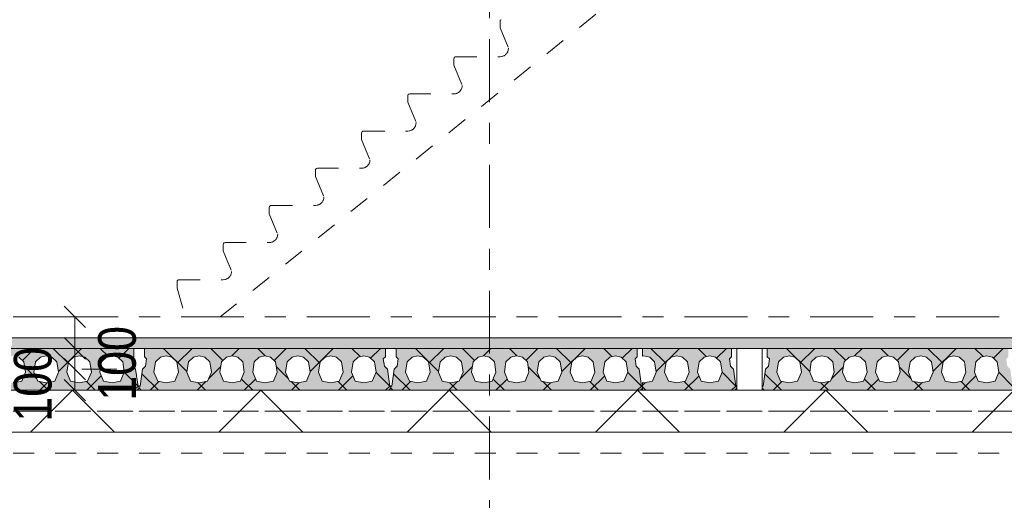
# Model space of a CAD drawing. Header units: millimetres. Extents: x -914 to -73, y -1403 to -809.
# Tile 69 of 79: x -287 to -240, y -994 to -971. Entities that reach past the tile are written whole.
import ezdxf

# ---------------------------------------------------------------- set-up
doc = ezdxf.new("R2010")
doc.units = ezdxf.units.MM
for name, pattern in [('XKITLINE00', [0]), ('XKITLINE01', [4, 1, -1, 1, -1]), ('XKITLINE03', [6, 3, -1, 1, -1])]:
    doc.linetypes.add(name, pattern=pattern)
for name, color, linetype, lineweight in [('Offset', 4, 'Continuous', 0), ('Onderdeel', 2, 'Continuous', 0), ('Stramien', 4, 'Continuous', 0)]:
    doc.layers.add(name, color=color, linetype=linetype, lineweight=lineweight)
doc.styles.add('ARIAL', font='arial.ttf')

msp = doc.modelspace()

# ---------------------------------------------------------------- hatches: boundary and pattern name
at = {"layer": 'Onderdeel'}
msp.add_hatch(color=256, dxfattribs=at).paths.add_polyline_path([(-364.919, -986.314), (-364.919, -985.814), (-239.222, -985.814), (-239.222, -986.314)], flags=17)
h = msp.add_hatch(color=256, dxfattribs=at)
h.paths.add_polyline_path([(-281.084, -987.308), (-280.969, -988.114), (-280.919, -988.114), (-280.919, -988.214), (-281.019, -988.314), (-292.819, -988.314), (-292.919, -988.214), (-292.919, -988.114), (-292.869, -988.114), (-292.754, -987.308), (-292.612, -987.166), (-292.563, -986.82), (-292.669, -986.714), (-292.669, -986.314), (-281.169, -986.314), (-281.169, -986.714), (-281.275, -986.82), (-281.225, -987.166)], flags=17)
h.paths.add_polyline_path([(-282.614, -987.887), (-282.209, -987.964), (-281.803, -987.887), (-281.624, -987.445), (-281.699, -986.961), (-281.937, -986.73), (-282.209, -986.664), (-282.48, -986.73), (-282.718, -986.961), (-282.794, -987.445)])
h.paths.add_polyline_path([(-284.184, -987.887), (-283.779, -987.964), (-283.373, -987.887), (-283.194, -987.445), (-283.269, -986.961), (-283.507, -986.73), (-283.779, -986.664), (-284.05, -986.73), (-284.288, -986.961), (-284.364, -987.445)])
h.paths.add_polyline_path([(-285.754, -987.887), (-285.349, -987.964), (-284.943, -987.887), (-284.764, -987.445), (-284.839, -986.961), (-285.077, -986.73), (-285.349, -986.664), (-285.62, -986.73), (-285.858, -986.961), (-285.934, -987.445)])
h.paths.add_polyline_path([(-287.324, -987.887), (-286.919, -987.964), (-286.513, -987.887), (-286.334, -987.445), (-286.409, -986.961), (-286.647, -986.73), (-286.919, -986.664), (-287.19, -986.73), (-287.428, -986.961), (-287.504, -987.445)])
h.paths.add_polyline_path([(-288.894, -987.887), (-288.489, -987.964), (-288.083, -987.887), (-287.904, -987.445), (-287.979, -986.961), (-288.217, -986.73), (-288.489, -986.664), (-288.76, -986.73), (-288.998, -986.961), (-289.074, -987.445)])
h.paths.add_polyline_path([(-290.464, -987.887), (-290.059, -987.964), (-289.653, -987.887), (-289.474, -987.445), (-289.549, -986.961), (-289.787, -986.73), (-290.059, -986.664), (-290.33, -986.73), (-290.568, -986.961), (-290.644, -987.445)])
h.paths.add_polyline_path([(-292.034, -987.887), (-291.629, -987.964), (-291.223, -987.887), (-291.044, -987.445), (-291.119, -986.961), (-291.357, -986.73), (-291.629, -986.664), (-291.9, -986.73), (-292.138, -986.961), (-292.214, -987.445)])
h = msp.add_hatch(color=256, dxfattribs=at)
h.paths.add_polyline_path([(-269.084, -987.308), (-268.969, -988.114), (-268.919, -988.114), (-268.919, -988.214), (-269.019, -988.314), (-280.819, -988.314), (-280.919, -988.214), (-280.919, -988.114), (-280.869, -988.114), (-280.754, -987.308), (-280.612, -987.166), (-280.563, -986.82), (-280.669, -986.714), (-280.669, -986.314), (-269.169, -986.314), (-269.169, -986.714), (-269.275, -986.82), (-269.225, -987.166)], flags=17)
h.paths.add_polyline_path([(-270.614, -987.887), (-270.209, -987.964), (-269.803, -987.887), (-269.624, -987.445), (-269.699, -986.961), (-269.937, -986.73), (-270.209, -986.664), (-270.48, -986.73), (-270.718, -986.961), (-270.794, -987.445)])
h.paths.add_polyline_path([(-272.184, -987.887), (-271.779, -987.964), (-271.373, -987.887), (-271.194, -987.445), (-271.269, -986.961), (-271.507, -986.73), (-271.779, -986.664), (-272.05, -986.73), (-272.288, -986.961), (-272.364, -987.445)])
h.paths.add_polyline_path([(-273.754, -987.887), (-273.349, -987.964), (-272.943, -987.887), (-272.764, -987.445), (-272.839, -986.961), (-273.077, -986.73), (-273.349, -986.664), (-273.62, -986.73), (-273.858, -986.961), (-273.934, -987.445)])
h.paths.add_polyline_path([(-275.324, -987.887), (-274.919, -987.964), (-274.513, -987.887), (-274.334, -987.445), (-274.409, -986.961), (-274.647, -986.73), (-274.919, -986.664), (-275.19, -986.73), (-275.428, -986.961), (-275.504, -987.445)])
h.paths.add_polyline_path([(-276.894, -987.887), (-276.489, -987.964), (-276.083, -987.887), (-275.904, -987.445), (-275.979, -986.961), (-276.217, -986.73), (-276.489, -986.664), (-276.76, -986.73), (-276.998, -986.961), (-277.074, -987.445)])
h.paths.add_polyline_path([(-278.464, -987.887), (-278.059, -987.964), (-277.653, -987.887), (-277.474, -987.445), (-277.549, -986.961), (-277.787, -986.73), (-278.059, -986.664), (-278.33, -986.73), (-278.568, -986.961), (-278.644, -987.445)])
h.paths.add_polyline_path([(-280.034, -987.887), (-279.629, -987.964), (-279.223, -987.887), (-279.044, -987.445), (-279.119, -986.961), (-279.357, -986.73), (-279.629, -986.664), (-279.9, -986.73), (-280.138, -986.961), (-280.214, -987.445)])
h = msp.add_hatch(color=256, dxfattribs=at)
h.paths.add_polyline_path([(-257.084, -987.308), (-256.969, -988.114), (-256.919, -988.114), (-256.919, -988.214), (-257.019, -988.314), (-268.819, -988.314), (-268.919, -988.214), (-268.919, -988.114), (-268.869, -988.114), (-268.754, -987.308), (-268.612, -987.166), (-268.563, -986.82), (-268.669, -986.714), (-268.669, -986.314), (-257.169, -986.314), (-257.169, -986.714), (-257.275, -986.82), (-257.225, -987.166)], flags=17)
h.paths.add_polyline_path([(-258.614, -987.887), (-258.209, -987.964), (-257.803, -987.887), (-257.624, -987.445), (-257.699, -986.961), (-257.937, -986.73), (-258.209, -986.664), (-258.48, -986.73), (-258.718, -986.961), (-258.794, -987.445)])
h.paths.add_polyline_path([(-260.184, -987.887), (-259.779, -987.964), (-259.373, -987.887), (-259.194, -987.445), (-259.269, -986.961), (-259.507, -986.73), (-259.779, -986.664), (-260.05, -986.73), (-260.288, -986.961), (-260.364, -987.445)])
h.paths.add_polyline_path([(-261.754, -987.887), (-261.349, -987.964), (-260.943, -987.887), (-260.764, -987.445), (-260.839, -986.961), (-261.077, -986.73), (-261.349, -986.664), (-261.62, -986.73), (-261.858, -986.961), (-261.934, -987.445)])
h.paths.add_polyline_path([(-263.324, -987.887), (-262.919, -987.964), (-262.513, -987.887), (-262.334, -987.445), (-262.409, -986.961), (-262.647, -986.73), (-262.919, -986.664), (-263.19, -986.73), (-263.428, -986.961), (-263.504, -987.445)])
h.paths.add_polyline_path([(-264.894, -987.887), (-264.489, -987.964), (-264.083, -987.887), (-263.904, -987.445), (-263.979, -986.961), (-264.217, -986.73), (-264.489, -986.664), (-264.76, -986.73), (-264.998, -986.961), (-265.074, -987.445)])
h.paths.add_polyline_path([(-266.464, -987.887), (-266.059, -987.964), (-265.653, -987.887), (-265.474, -987.445), (-265.549, -986.961), (-265.787, -986.73), (-266.059, -986.664), (-266.33, -986.73), (-266.568, -986.961), (-266.644, -987.445)])
h.paths.add_polyline_path([(-268.034, -987.887), (-267.629, -987.964), (-267.223, -987.887), (-267.044, -987.445), (-267.119, -986.961), (-267.357, -986.73), (-267.629, -986.664), (-267.9, -986.73), (-268.138, -986.961), (-268.214, -987.445)])
h = msp.add_hatch(color=256, dxfattribs=at)
h.paths.add_polyline_path([(-252.584, -987.308), (-252.469, -988.114), (-252.419, -988.114), (-252.419, -988.214), (-252.519, -988.314), (-256.919, -988.314), (-256.919, -987.95), (-256.849, -987.964), (-256.443, -987.887), (-256.264, -987.445), (-256.339, -986.961), (-256.577, -986.73), (-256.849, -986.664), (-256.919, -986.681), (-256.919, -986.314), (-252.669, -986.314), (-252.669, -986.714), (-252.775, -986.82), (-252.725, -987.166)], flags=17)
h.paths.add_polyline_path([(-254.114, -987.887), (-253.709, -987.964), (-253.303, -987.887), (-253.124, -987.445), (-253.199, -986.961), (-253.437, -986.73), (-253.709, -986.664), (-253.98, -986.73), (-254.218, -986.961), (-254.294, -987.445)])
h.paths.add_polyline_path([(-255.684, -987.887), (-255.279, -987.964), (-254.873, -987.887), (-254.694, -987.445), (-254.769, -986.961), (-255.007, -986.73), (-255.279, -986.664), (-255.55, -986.73), (-255.788, -986.961), (-255.864, -987.445)])
h = msp.add_hatch(color=256, dxfattribs=at)
h.paths.add_polyline_path([(-239.386, -987.308), (-239.271, -988.114), (-239.221, -988.114), (-239.221, -988.214), (-239.321, -988.314), (-251.121, -988.314), (-251.221, -988.214), (-251.221, -988.114), (-251.171, -988.114), (-251.056, -987.308), (-250.914, -987.166), (-250.865, -986.82), (-250.971, -986.714), (-250.971, -986.314), (-239.471, -986.314), (-239.471, -986.714), (-239.577, -986.82), (-239.528, -987.166)], flags=17)
h.paths.add_polyline_path([(-240.916, -987.887), (-240.511, -987.964), (-240.106, -987.887), (-239.926, -987.445), (-240.002, -986.961), (-240.239, -986.73), (-240.511, -986.664), (-240.782, -986.73), (-241.02, -986.961), (-241.096, -987.445)])
h.paths.add_polyline_path([(-242.486, -987.887), (-242.081, -987.964), (-241.676, -987.887), (-241.496, -987.445), (-241.572, -986.961), (-241.809, -986.73), (-242.081, -986.664), (-242.352, -986.73), (-242.59, -986.961), (-242.666, -987.445)])
h.paths.add_polyline_path([(-244.056, -987.887), (-243.651, -987.964), (-243.246, -987.887), (-243.066, -987.445), (-243.142, -986.961), (-243.379, -986.73), (-243.651, -986.664), (-243.922, -986.73), (-244.16, -986.961), (-244.236, -987.445)])
h.paths.add_polyline_path([(-245.626, -987.887), (-245.221, -987.964), (-244.816, -987.887), (-244.636, -987.445), (-244.712, -986.961), (-244.949, -986.73), (-245.221, -986.664), (-245.492, -986.73), (-245.73, -986.961), (-245.806, -987.445)])
h.paths.add_polyline_path([(-247.196, -987.887), (-246.791, -987.964), (-246.386, -987.887), (-246.206, -987.445), (-246.282, -986.961), (-246.519, -986.73), (-246.791, -986.664), (-247.062, -986.73), (-247.3, -986.961), (-247.376, -987.445)])
h.paths.add_polyline_path([(-248.766, -987.887), (-248.361, -987.964), (-247.956, -987.887), (-247.776, -987.445), (-247.852, -986.961), (-248.089, -986.73), (-248.361, -986.664), (-248.632, -986.73), (-248.87, -986.961), (-248.946, -987.445)])
h.paths.add_polyline_path([(-250.336, -987.887), (-249.931, -987.964), (-249.526, -987.887), (-249.346, -987.445), (-249.422, -986.961), (-249.659, -986.73), (-249.931, -986.664), (-250.202, -986.73), (-250.44, -986.961), (-250.516, -987.445)])

# ---------------------------------------------------------------- linework, layer by layer
at = {"layer": 'Offset', "linetype": 'XKITLINE00', "lineweight": 0}
for p, q in [((-284.492, -984.304), (-283.474, -985.323)), ((-286.143, -984.814), (-282.183, -984.814)), ((-283.983, -986.314), (-283.983, -984.814)), ((-284.492, -985.804), (-283.474, -986.823)), ((-284.492, -985.804), (-283.474, -986.823)), ((-283.983, -987.314), (-283.983, -986.314)), ((-283.655, -986.314), (-281.973, -986.314)), ((-283.655, -986.314), (-282.543, -986.314)), ((-284.492, -986.804), (-283.474, -987.823)), ((-284.492, -986.804), (-283.474, -987.823)), ((-283.983, -988.314), (-283.983, -987.314)), ((-283.655, -987.314), (-282.543, -987.314)), ((-283.655, -987.314), (-281.973, -987.314)), ((-284.492, -987.804), (-283.474, -988.823)), ((-283.655, -988.314), (-282.543, -988.314))]:
    msp.add_line(p, q, dxfattribs=at)
at = {"layer": 'Offset'}
for p in [(-283.983, -984.814), (-283.983, -986.314), (-283.983, -986.314), (-283.983, -987.314), (-283.983, -987.314), (-283.983, -988.314)]:
    msp.add_point(p, dxfattribs=at)
at = {"layer": 'Onderdeel', "linetype": 'XKITLINE01', "lineweight": 0}
for p, q in [((-277.057, -984.814), (-253.811, -966.079)), ((-263.703, -970.691), (-263.711, -970.73)), ((-263.711, -970.73), (-263.711, -971.03)), ((-263.711, -970.73), (-263.711, -970.73)), ((-263.711, -971.03), (-263.311, -972.003)), ((-263.711, -971.03), (-263.711, -971.03)), ((-263.311, -972.003), (-263.319, -972.081)), ((-263.311, -972.003), (-263.311, -972.003)), ((-265.903, -972.464), (-265.911, -972.503)), ((-265.911, -972.503), (-265.911, -972.803)), ((-265.911, -972.503), (-265.911, -972.503)), ((-265.811, -972.403), (-265.849, -972.41)), ((-265.811, -972.403), (-263.711, -972.403)), ((-263.633, -972.395), (-263.711, -972.403)), ((-265.911, -972.803), (-265.511, -973.776)), ((-265.911, -972.803), (-265.911, -972.803)), ((-265.511, -973.776), (-265.519, -973.854)), ((-265.511, -973.776), (-265.511, -973.776)), ((-268.103, -974.237), (-268.111, -974.276)), ((-268.111, -974.276), (-268.111, -974.576)), ((-268.111, -974.276), (-268.111, -974.276)), ((-268.011, -974.176), (-268.049, -974.183)), ((-268.011, -974.176), (-265.911, -974.176)), ((-265.833, -974.168), (-265.911, -974.176)), ((-268.111, -974.576), (-267.711, -975.549)), ((-268.111, -974.576), (-268.111, -974.576)), ((-268.033, -975.941), (-268.111, -975.949)), ((-267.711, -975.549), (-267.719, -975.627)), ((-267.711, -975.549), (-267.711, -975.549)), ((-270.303, -976.01), (-270.311, -976.049)), ((-270.311, -976.049), (-270.311, -976.349)), ((-270.311, -976.049), (-270.311, -976.049)), ((-270.311, -976.349), (-269.911, -977.322)), ((-270.311, -976.349), (-270.311, -976.349)), ((-270.211, -975.949), (-270.249, -975.956)), ((-270.211, -975.949), (-268.111, -975.949)), ((-269.911, -977.322), (-269.919, -977.4)), ((-269.911, -977.322), (-269.911, -977.322)), ((-272.503, -977.783), (-272.511, -977.822)), ((-272.511, -977.822), (-272.511, -978.122)), ((-272.511, -977.822), (-272.511, -977.822)), ((-272.411, -977.722), (-272.449, -977.729)), ((-272.411, -977.722), (-270.311, -977.722)), ((-270.233, -977.714), (-270.311, -977.722)), ((-272.511, -978.122), (-272.111, -979.095)), ((-272.511, -978.122), (-272.511, -978.122)), ((-272.111, -979.095), (-272.119, -979.173)), ((-272.111, -979.095), (-272.111, -979.095)), ((-274.703, -979.556), (-274.711, -979.595)), ((-274.711, -979.595), (-274.711, -979.895)), ((-274.711, -979.595), (-274.711, -979.595)), ((-274.611, -979.495), (-274.649, -979.502)), ((-274.611, -979.495), (-272.511, -979.495)), ((-272.433, -979.487), (-272.511, -979.495)), ((-274.711, -979.895), (-274.311, -980.868)), ((-274.711, -979.895), (-274.711, -979.895)), ((-274.311, -980.868), (-274.319, -980.946)), ((-274.311, -980.868), (-274.311, -980.868)), ((-276.903, -981.329), (-276.911, -981.368)), ((-276.911, -981.368), (-276.911, -981.668)), ((-276.911, -981.368), (-276.911, -981.368)), ((-276.811, -981.268), (-276.849, -981.275)), ((-276.811, -981.268), (-274.711, -981.268)), ((-274.633, -981.26), (-274.711, -981.268)), ((-276.911, -981.668), (-276.511, -982.641)), ((-276.911, -981.668), (-276.911, -981.668)), ((-276.511, -982.641), (-276.519, -982.719)), ((-276.511, -982.641), (-276.511, -982.641)), ((-279.103, -983.102), (-279.111, -983.141)), ((-279.111, -983.141), (-279.111, -983.441)), ((-279.111, -983.141), (-279.111, -983.141)), ((-279.111, -983.441), (-278.711, -984.814)), ((-279.111, -983.441), (-279.111, -983.441)), ((-279.011, -983.041), (-279.049, -983.048)), ((-279.011, -983.041), (-276.911, -983.041)), ((-276.833, -983.033), (-276.911, -983.041)), ((-277.057, -984.814), (-278.711, -984.814)), ((-277.057, -984.814), (-277.057, -984.814)), ((-239.219, -986.314), (-364.919, -986.314)), ((-252.419, -986.314), (-252.419, -988.314)), ((-251.221, -986.314), (-251.221, -986.314)), ((-251.221, -986.314), (-251.221, -988.314)), ((-250.971, -986.714), (-250.971, -986.314)), ((-250.865, -986.82), (-250.971, -986.714)), ((-250.202, -986.73), (-250.44, -986.961)), ((-249.931, -986.664), (-250.202, -986.73)), ((-249.659, -986.73), (-249.931, -986.664)), ((-249.422, -986.961), (-249.659, -986.73)), ((-248.632, -986.73), (-248.87, -986.961)), ((-248.361, -986.664), (-248.632, -986.73)), ((-248.089, -986.73), (-248.361, -986.664)), ((-247.852, -986.961), (-248.089, -986.73)), ((-247.062, -986.73), (-247.3, -986.961)), ((-246.791, -986.664), (-247.062, -986.73)), ((-246.519, -986.73), (-246.791, -986.664)), ((-246.282, -986.961), (-246.519, -986.73)), ((-245.492, -986.73), (-245.73, -986.961)), ((-245.221, -986.664), (-245.492, -986.73)), ((-244.949, -986.73), (-245.221, -986.664)), ((-244.712, -986.961), (-244.949, -986.73)), ((-243.922, -986.73), (-244.16, -986.961)), ((-243.651, -986.664), (-243.922, -986.73)), ((-243.379, -986.73), (-243.651, -986.664)), ((-243.142, -986.961), (-243.379, -986.73)), ((-242.352, -986.73), (-242.59, -986.961)), ((-242.081, -986.664), (-242.352, -986.73)), ((-241.809, -986.73), (-242.081, -986.664)), ((-241.572, -986.961), (-241.809, -986.73)), ((-240.782, -986.73), (-241.02, -986.961)), ((-240.511, -986.664), (-240.782, -986.73)), ((-240.239, -986.73), (-240.511, -986.664)), ((-240.002, -986.961), (-240.239, -986.73)), ((-251.056, -987.308), (-250.914, -987.166)), ((-250.914, -987.166), (-250.865, -986.82)), ((-250.44, -986.961), (-250.516, -987.445)), ((-249.346, -987.445), (-249.422, -986.961)), ((-248.87, -986.961), (-248.946, -987.445)), ((-247.776, -987.445), (-247.852, -986.961)), ((-247.3, -986.961), (-247.376, -987.445)), ((-246.206, -987.445), (-246.282, -986.961)), ((-245.73, -986.961), (-245.806, -987.445)), ((-244.636, -987.445), (-244.712, -986.961)), ((-244.16, -986.961), (-244.236, -987.445)), ((-243.066, -987.445), (-243.142, -986.961)), ((-242.59, -986.961), (-242.666, -987.445)), ((-241.496, -987.445), (-241.572, -986.961)), ((-241.02, -986.961), (-241.096, -987.445)), ((-239.926, -987.445), (-240.002, -986.961)), ((-251.171, -988.114), (-251.056, -987.308)), ((-250.516, -987.445), (-250.336, -987.887)), ((-249.526, -987.887), (-249.346, -987.445)), ((-248.946, -987.445), (-248.766, -987.887)), ((-247.956, -987.887), (-247.776, -987.445)), ((-247.376, -987.445), (-247.196, -987.887)), ((-246.386, -987.887), (-246.206, -987.445)), ((-245.806, -987.445), (-245.626, -987.887)), ((-244.816, -987.887), (-244.636, -987.445)), ((-244.236, -987.445), (-244.056, -987.887)), ((-243.246, -987.887), (-243.066, -987.445)), ((-242.666, -987.445), (-242.486, -987.887)), ((-241.676, -987.887), (-241.496, -987.445)), ((-241.096, -987.445), (-240.916, -987.887)), ((-240.106, -987.887), (-239.926, -987.445)), ((-251.221, -988.214), (-251.221, -988.114)), ((-250.336, -987.887), (-249.931, -987.964)), ((-249.931, -987.964), (-249.526, -987.887)), ((-248.766, -987.887), (-248.361, -987.964)), ((-248.361, -987.964), (-247.956, -987.887)), ((-247.196, -987.887), (-246.791, -987.964)), ((-246.791, -987.964), (-246.386, -987.887)), ((-245.626, -987.887), (-245.221, -987.964)), ((-245.221, -987.964), (-244.816, -987.887)), ((-244.056, -987.887), (-243.651, -987.964)), ((-243.651, -987.964), (-243.246, -987.887)), ((-242.486, -987.887), (-242.081, -987.964)), ((-242.081, -987.964), (-241.676, -987.887)), ((-240.916, -987.887), (-240.511, -987.964)), ((-240.511, -987.964), (-240.106, -987.887)), ((-251.121, -988.314), (-251.221, -988.214)), ((-251.221, -988.314), (-251.221, -988.314)), ((-364.919, -989.314), (-239.221, -989.314)), ((-364.919, -989.314), (-239.219, -989.314)), ((-239.221, -989.314), (-364.919, -989.314)), ((-239.221, -990.314), (-364.919, -990.314)), ((-364.919, -990.314), (-239.222, -990.314)), ((-239.219, -990.314), (-364.919, -990.314)), ((-364.919, -991.314), (-239.221, -991.314))]:
    msp.add_line(p, q, dxfattribs=at)
at = {"layer": 'Onderdeel', "linetype": 'XKITLINE00', "lineweight": 0}
for p, q in [((-239.222, -985.814), (-364.919, -985.814)), ((-364.919, -986.314), (-239.221, -986.314)), ((-292.669, -986.314), (-281.169, -986.314)), ((-286.647, -986.73), (-286.409, -986.961)), ((-286.481, -986.891), (-285.904, -986.314)), ((-285.858, -986.961), (-285.62, -986.73)), ((-285.62, -986.73), (-285.349, -986.664)), ((-285.349, -986.664), (-285.077, -986.73)), ((-285.077, -986.73), (-284.839, -986.961)), ((-284.299, -987.029), (-285.014, -986.314)), ((-284.767, -987.422), (-283.659, -986.314)), ((-284.288, -986.961), (-284.05, -986.73)), ((-284.05, -986.73), (-283.779, -986.664)), ((-283.779, -986.664), (-283.507, -986.73)), ((-283.507, -986.73), (-283.269, -986.961)), ((-282.377, -986.705), (-282.769, -986.314)), ((-282.718, -986.961), (-282.48, -986.73)), ((-282.48, -986.73), (-282.209, -986.664)), ((-282.209, -986.664), (-281.937, -986.73)), ((-281.937, -986.73), (-281.699, -986.961)), ((-281.883, -986.783), (-281.414, -986.314)), ((-281.275, -986.82), (-281.169, -986.714)), ((-281.169, -986.314), (-281.169, -986.714)), ((-280.669, -986.314), (-269.169, -986.314)), ((-280.669, -986.314), (-280.669, -986.714)), ((-280.669, -986.343), (-280.647, -986.321)), ((-280.669, -986.714), (-280.563, -986.82)), ((-279.9, -986.73), (-280.138, -986.961)), ((-279.629, -986.664), (-279.9, -986.73)), ((-278.64, -987.422), (-279.749, -986.314)), ((-279.357, -986.73), (-279.629, -986.664)), ((-279.119, -986.961), (-279.357, -986.73)), ((-279.109, -987.028), (-278.394, -986.314)), ((-278.568, -986.961), (-278.33, -986.73)), ((-278.33, -986.73), (-278.059, -986.664)), ((-278.059, -986.664), (-277.787, -986.73)), ((-277.787, -986.73), (-277.549, -986.961)), ((-276.926, -986.891), (-277.504, -986.314)), ((-276.998, -986.961), (-276.76, -986.73)), ((-276.76, -986.73), (-276.489, -986.664)), ((-276.503, -986.667), (-276.149, -986.314)), ((-276.489, -986.664), (-276.217, -986.73)), ((-276.217, -986.73), (-275.979, -986.961)), ((-275.428, -986.961), (-275.19, -986.73)), ((-274.903, -986.669), (-275.259, -986.314)), ((-275.19, -986.73), (-274.919, -986.664)), ((-274.919, -986.664), (-274.647, -986.73)), ((-274.647, -986.73), (-274.409, -986.961)), ((-274.481, -986.891), (-273.904, -986.314)), ((-273.858, -986.961), (-273.62, -986.73)), ((-273.62, -986.73), (-273.349, -986.664)), ((-273.349, -986.664), (-273.077, -986.73)), ((-273.077, -986.73), (-272.839, -986.961)), ((-272.299, -987.029), (-273.014, -986.314)), ((-272.767, -987.422), (-271.659, -986.314)), ((-272.288, -986.961), (-272.05, -986.73)), ((-272.05, -986.73), (-271.779, -986.664)), ((-271.779, -986.664), (-271.507, -986.73)), ((-271.507, -986.73), (-271.269, -986.961)), ((-270.377, -986.705), (-270.769, -986.314)), ((-270.718, -986.961), (-270.48, -986.73)), ((-270.48, -986.73), (-270.209, -986.664)), ((-270.209, -986.664), (-269.937, -986.73)), ((-269.937, -986.73), (-269.699, -986.961)), ((-269.883, -986.783), (-269.414, -986.314)), ((-269.275, -986.82), (-269.169, -986.714)), ((-269.169, -986.314), (-269.169, -986.714)), ((-268.669, -986.314), (-257.169, -986.314)), ((-268.669, -986.314), (-268.669, -986.714)), ((-268.669, -986.343), (-268.647, -986.321)), ((-268.669, -986.714), (-268.563, -986.82)), ((-267.9, -986.73), (-268.138, -986.961)), ((-267.629, -986.664), (-267.9, -986.73)), ((-266.64, -987.422), (-267.749, -986.314)), ((-267.357, -986.73), (-267.629, -986.664)), ((-267.119, -986.961), (-267.357, -986.73)), ((-267.109, -987.028), (-266.394, -986.314)), ((-266.568, -986.961), (-266.33, -986.73)), ((-266.33, -986.73), (-266.059, -986.664)), ((-266.059, -986.664), (-265.787, -986.73)), ((-265.787, -986.73), (-265.549, -986.961)), ((-264.926, -986.891), (-265.504, -986.314)), ((-264.998, -986.961), (-264.76, -986.73)), ((-264.76, -986.73), (-264.489, -986.664)), ((-264.503, -986.667), (-264.149, -986.314)), ((-264.489, -986.664), (-264.217, -986.73)), ((-264.217, -986.73), (-263.979, -986.961)), ((-263.428, -986.961), (-263.19, -986.73)), ((-262.903, -986.669), (-263.259, -986.314)), ((-263.19, -986.73), (-262.919, -986.664)), ((-262.919, -986.664), (-262.647, -986.73)), ((-262.647, -986.73), (-262.409, -986.961)), ((-262.481, -986.891), (-261.904, -986.314)), ((-261.858, -986.961), (-261.62, -986.73)), ((-261.62, -986.73), (-261.349, -986.664)), ((-261.349, -986.664), (-261.077, -986.73)), ((-261.077, -986.73), (-260.839, -986.961)), ((-260.299, -987.029), (-261.014, -986.314)), ((-260.767, -987.422), (-259.659, -986.314)), ((-260.288, -986.961), (-260.05, -986.73)), ((-260.05, -986.73), (-259.779, -986.664)), ((-259.779, -986.664), (-259.507, -986.73)), ((-259.507, -986.73), (-259.269, -986.961)), ((-258.377, -986.705), (-258.769, -986.314)), ((-258.718, -986.961), (-258.48, -986.73)), ((-258.48, -986.73), (-258.209, -986.664)), ((-258.209, -986.664), (-257.937, -986.73)), ((-257.937, -986.73), (-257.699, -986.961)), ((-257.883, -986.783), (-257.414, -986.314)), ((-257.169, -986.714), (-257.275, -986.82)), ((-257.169, -986.314), (-257.169, -986.714)), ((-256.919, -986.314), (-252.669, -986.314)), ((-256.919, -986.314), (-256.919, -986.681)), ((-256.919, -986.681), (-256.849, -986.664)), ((-256.849, -986.664), (-256.577, -986.73)), ((-256.577, -986.73), (-256.339, -986.961)), ((-255.799, -987.029), (-256.514, -986.314)), ((-256.267, -987.422), (-255.159, -986.314)), ((-255.788, -986.961), (-255.55, -986.73)), ((-255.279, -986.664), (-255.55, -986.73)), ((-255.007, -986.73), (-255.279, -986.664)), ((-254.769, -986.961), (-255.007, -986.73)), ((-253.877, -986.705), (-254.269, -986.314)), ((-253.98, -986.73), (-254.218, -986.961)), ((-253.709, -986.664), (-253.98, -986.73)), ((-253.437, -986.73), (-253.709, -986.664)), ((-253.199, -986.961), (-253.437, -986.73)), ((-253.383, -986.783), (-252.914, -986.314)), ((-252.669, -986.714), (-252.775, -986.82)), ((-252.669, -986.314), (-252.669, -986.714)), ((-252.419, -986.314), (-252.419, -986.314)), ((-252.419, -986.314), (-252.419, -988.314)), ((-252.419, -986.314), (-251.221, -986.314)), ((-251.221, -988.314), (-251.221, -986.314)), ((-250.971, -986.314), (-239.471, -986.314)), ((-250.971, -986.714), (-250.971, -986.314)), ((-250.971, -986.343), (-250.949, -986.321)), ((-250.971, -986.714), (-250.971, -986.714)), ((-250.865, -986.82), (-250.971, -986.714)), ((-250.202, -986.73), (-250.44, -986.961)), ((-249.931, -986.664), (-250.202, -986.73)), ((-250.202, -986.73), (-250.202, -986.73)), ((-248.942, -987.422), (-250.051, -986.314)), ((-249.931, -986.664), (-249.931, -986.664)), ((-249.659, -986.73), (-249.931, -986.664)), ((-249.659, -986.73), (-249.659, -986.73)), ((-249.422, -986.961), (-249.659, -986.73)), ((-249.411, -987.028), (-248.696, -986.314)), ((-248.632, -986.73), (-248.87, -986.961)), ((-248.361, -986.664), (-248.632, -986.73)), ((-248.632, -986.73), (-248.632, -986.73)), ((-248.361, -986.664), (-248.361, -986.664)), ((-248.089, -986.73), (-248.361, -986.664)), ((-248.089, -986.73), (-248.089, -986.73)), ((-247.852, -986.961), (-248.089, -986.73)), ((-247.229, -986.891), (-247.806, -986.314)), ((-247.062, -986.73), (-247.3, -986.961)), ((-246.791, -986.664), (-247.062, -986.73)), ((-247.062, -986.73), (-247.062, -986.73)), ((-246.805, -986.667), (-246.451, -986.314)), ((-246.791, -986.664), (-246.791, -986.664)), ((-246.519, -986.73), (-246.791, -986.664)), ((-246.519, -986.73), (-246.519, -986.73)), ((-246.282, -986.961), (-246.519, -986.73)), ((-245.492, -986.73), (-245.73, -986.961)), ((-245.206, -986.669), (-245.561, -986.314)), ((-245.221, -986.664), (-245.492, -986.73)), ((-245.492, -986.73), (-245.492, -986.73)), ((-245.221, -986.664), (-245.221, -986.664)), ((-244.949, -986.73), (-245.221, -986.664)), ((-244.949, -986.73), (-244.949, -986.73)), ((-244.712, -986.961), (-244.949, -986.73)), ((-244.784, -986.891), (-244.206, -986.314)), ((-243.922, -986.73), (-244.16, -986.961)), ((-243.651, -986.664), (-243.922, -986.73)), ((-243.922, -986.73), (-243.922, -986.73)), ((-243.651, -986.664), (-243.651, -986.664)), ((-243.379, -986.73), (-243.651, -986.664)), ((-243.379, -986.73), (-243.379, -986.73)), ((-243.142, -986.961), (-243.379, -986.73)), ((-242.601, -987.029), (-243.316, -986.314)), ((-243.07, -987.422), (-241.961, -986.314)), ((-242.352, -986.73), (-242.59, -986.961)), ((-242.081, -986.664), (-242.352, -986.73)), ((-242.352, -986.73), (-242.352, -986.73)), ((-242.081, -986.664), (-242.081, -986.664)), ((-241.809, -986.73), (-242.081, -986.664)), ((-241.809, -986.73), (-241.809, -986.73)), ((-241.572, -986.961), (-241.809, -986.73)), ((-240.68, -986.705), (-241.071, -986.314)), ((-240.782, -986.73), (-241.02, -986.961)), ((-240.511, -986.664), (-240.782, -986.73)), ((-240.782, -986.73), (-240.782, -986.73)), ((-240.511, -986.664), (-240.511, -986.664)), ((-240.239, -986.73), (-240.511, -986.664)), ((-240.239, -986.73), (-240.239, -986.73)), ((-240.002, -986.961), (-240.239, -986.73)), ((-240.185, -986.783), (-239.716, -986.314)), ((-286.409, -986.961), (-286.334, -987.445)), ((-285.801, -987.771), (-286.372, -987.2)), ((-285.934, -987.445), (-285.858, -986.961)), ((-284.839, -986.961), (-284.764, -987.445)), ((-284.364, -987.445), (-284.288, -986.961)), ((-283.269, -986.961), (-283.194, -987.445)), ((-282.794, -987.445), (-282.718, -986.961)), ((-281.699, -986.961), (-281.624, -987.445)), ((-281.225, -987.166), (-281.275, -986.82)), ((-281.084, -987.308), (-281.225, -987.166)), ((-280.612, -987.166), (-280.754, -987.308)), ((-280.563, -986.82), (-280.612, -987.166)), ((-280.138, -986.961), (-280.214, -987.445)), ((-279.044, -987.445), (-279.119, -986.961)), ((-278.644, -987.445), (-278.568, -986.961)), ((-277.606, -987.771), (-277.035, -987.2)), ((-277.549, -986.961), (-277.474, -987.445)), ((-277.074, -987.445), (-276.998, -986.961)), ((-275.979, -986.961), (-275.904, -987.445)), ((-275.504, -987.445), (-275.428, -986.961)), ((-274.409, -986.961), (-274.334, -987.445)), ((-273.801, -987.771), (-274.372, -987.2)), ((-273.858, -986.961), (-273.934, -987.445)), ((-272.839, -986.961), (-272.764, -987.445)), ((-272.288, -986.961), (-272.364, -987.445)), ((-271.269, -986.961), (-271.194, -987.445)), ((-270.718, -986.961), (-270.794, -987.445)), ((-269.699, -986.961), (-269.624, -987.445)), ((-269.225, -987.166), (-269.275, -986.82)), ((-269.084, -987.308), (-269.225, -987.166)), ((-268.754, -987.308), (-268.612, -987.166)), ((-268.563, -986.82), (-268.612, -987.166)), ((-268.138, -986.961), (-268.214, -987.445)), ((-267.044, -987.445), (-267.119, -986.961)), ((-266.568, -986.961), (-266.644, -987.445)), ((-265.606, -987.771), (-265.035, -987.2)), ((-265.549, -986.961), (-265.474, -987.445)), ((-264.998, -986.961), (-265.074, -987.445)), ((-263.979, -986.961), (-263.904, -987.445)), ((-263.428, -986.961), (-263.504, -987.445)), ((-262.409, -986.961), (-262.334, -987.445)), ((-261.801, -987.771), (-262.372, -987.2)), ((-261.858, -986.961), (-261.934, -987.445)), ((-260.839, -986.961), (-260.764, -987.445)), ((-260.288, -986.961), (-260.364, -987.445)), ((-259.269, -986.961), (-259.194, -987.445)), ((-258.718, -986.961), (-258.794, -987.445)), ((-257.699, -986.961), (-257.624, -987.445)), ((-257.225, -987.166), (-257.275, -986.82)), ((-257.084, -987.308), (-257.225, -987.166)), ((-256.339, -986.961), (-256.264, -987.445)), ((-255.864, -987.445), (-255.788, -986.961)), ((-254.694, -987.445), (-254.769, -986.961)), ((-254.218, -986.961), (-254.294, -987.445)), ((-253.124, -987.445), (-253.199, -986.961)), ((-252.775, -986.82), (-252.725, -987.166)), ((-252.725, -987.166), (-252.584, -987.308)), ((-251.056, -987.308), (-250.914, -987.166)), ((-250.914, -987.166), (-250.865, -986.82)), ((-250.914, -987.166), (-250.914, -987.166)), ((-250.865, -986.82), (-250.865, -986.82)), ((-250.44, -986.961), (-250.516, -987.445)), ((-250.44, -986.961), (-250.44, -986.961)), ((-249.422, -986.961), (-249.422, -986.961)), ((-249.346, -987.445), (-249.422, -986.961)), ((-248.87, -986.961), (-248.946, -987.445)), ((-248.87, -986.961), (-248.87, -986.961)), ((-247.908, -987.771), (-247.338, -987.2)), ((-247.852, -986.961), (-247.852, -986.961)), ((-247.776, -987.445), (-247.852, -986.961)), ((-247.3, -986.961), (-247.376, -987.445)), ((-247.3, -986.961), (-247.3, -986.961)), ((-246.282, -986.961), (-246.282, -986.961)), ((-246.206, -987.445), (-246.282, -986.961)), ((-245.73, -986.961), (-245.806, -987.445)), ((-245.73, -986.961), (-245.73, -986.961)), ((-244.712, -986.961), (-244.712, -986.961)), ((-244.636, -987.445), (-244.712, -986.961)), ((-244.103, -987.771), (-244.674, -987.2)), ((-244.16, -986.961), (-244.236, -987.445)), ((-244.16, -986.961), (-244.16, -986.961)), ((-243.142, -986.961), (-243.142, -986.961)), ((-243.066, -987.445), (-243.142, -986.961)), ((-242.59, -986.961), (-242.666, -987.445)), ((-242.59, -986.961), (-242.59, -986.961)), ((-241.572, -986.961), (-241.572, -986.961)), ((-241.496, -987.445), (-241.572, -986.961)), ((-241.02, -986.961), (-241.096, -987.445)), ((-241.02, -986.961), (-241.02, -986.961)), ((-240.002, -986.961), (-240.002, -986.961)), ((-239.926, -987.445), (-240.002, -986.961)), ((-286.334, -987.445), (-286.513, -987.887)), ((-285.754, -987.887), (-285.934, -987.445)), ((-284.764, -987.445), (-284.943, -987.887)), ((-284.184, -987.887), (-284.364, -987.445)), ((-283.414, -988.314), (-282.722, -987.622)), ((-283.194, -987.445), (-283.373, -987.887)), ((-282.614, -987.887), (-282.794, -987.445)), ((-281.624, -987.445), (-281.803, -987.887)), ((-280.969, -988.114), (-281.63, -987.453)), ((-280.969, -988.114), (-281.084, -987.308)), ((-280.754, -987.308), (-280.869, -988.114)), ((-279.994, -988.314), (-280.784, -987.523)), ((-280.214, -987.445), (-280.034, -987.887)), ((-279.223, -987.887), (-279.044, -987.445)), ((-278.464, -987.887), (-278.644, -987.445)), ((-277.474, -987.445), (-277.653, -987.887)), ((-276.894, -987.887), (-277.074, -987.445)), ((-275.904, -987.445), (-276.083, -987.887)), ((-275.324, -987.887), (-275.504, -987.445)), ((-274.334, -987.445), (-274.513, -987.887)), ((-273.754, -987.887), (-273.934, -987.445)), ((-272.764, -987.445), (-272.943, -987.887)), ((-272.184, -987.887), (-272.364, -987.445)), ((-271.414, -988.314), (-270.722, -987.622)), ((-271.194, -987.445), (-271.373, -987.887)), ((-270.614, -987.887), (-270.794, -987.445)), ((-269.624, -987.445), (-269.803, -987.887)), ((-268.969, -988.114), (-269.63, -987.453)), ((-268.969, -988.114), (-269.084, -987.308)), ((-268.754, -987.308), (-268.869, -988.114)), ((-267.994, -988.314), (-268.784, -987.523)), ((-268.214, -987.445), (-268.034, -987.887)), ((-267.223, -987.887), (-267.044, -987.445)), ((-266.464, -987.887), (-266.644, -987.445)), ((-265.474, -987.445), (-265.653, -987.887)), ((-264.894, -987.887), (-265.074, -987.445)), ((-263.904, -987.445), (-264.083, -987.887)), ((-263.324, -987.887), (-263.504, -987.445)), ((-262.334, -987.445), (-262.513, -987.887)), ((-261.754, -987.887), (-261.934, -987.445)), ((-260.764, -987.445), (-260.943, -987.887)), ((-260.184, -987.887), (-260.364, -987.445)), ((-259.414, -988.314), (-258.722, -987.622)), ((-259.194, -987.445), (-259.373, -987.887)), ((-258.614, -987.887), (-258.794, -987.445)), ((-257.624, -987.445), (-257.803, -987.887)), ((-256.969, -988.114), (-257.63, -987.453)), ((-256.969, -988.114), (-257.084, -987.308)), ((-256.264, -987.445), (-256.443, -987.887)), ((-255.864, -987.445), (-255.684, -987.887)), ((-254.914, -988.314), (-254.222, -987.622)), ((-254.694, -987.445), (-254.873, -987.887)), ((-254.114, -987.887), (-254.294, -987.445)), ((-253.303, -987.887), (-253.124, -987.445)), ((-252.469, -988.114), (-253.128, -987.455)), ((-252.584, -987.308), (-252.469, -988.114)), ((-251.171, -988.114), (-251.056, -987.308)), ((-250.296, -988.314), (-251.087, -987.523)), ((-251.056, -987.308), (-251.056, -987.308)), ((-250.516, -987.445), (-250.516, -987.445)), ((-250.516, -987.445), (-250.336, -987.887)), ((-249.526, -987.887), (-249.346, -987.445)), ((-249.346, -987.445), (-249.346, -987.445)), ((-248.946, -987.445), (-248.946, -987.445)), ((-248.946, -987.445), (-248.766, -987.887)), ((-247.956, -987.887), (-247.776, -987.445)), ((-247.776, -987.445), (-247.776, -987.445)), ((-247.376, -987.445), (-247.376, -987.445)), ((-247.376, -987.445), (-247.196, -987.887)), ((-246.386, -987.887), (-246.206, -987.445)), ((-246.206, -987.445), (-246.206, -987.445)), ((-245.806, -987.445), (-245.806, -987.445)), ((-245.806, -987.445), (-245.626, -987.887)), ((-244.816, -987.887), (-244.636, -987.445)), ((-244.636, -987.445), (-244.636, -987.445)), ((-244.236, -987.445), (-244.236, -987.445)), ((-244.236, -987.445), (-244.056, -987.887)), ((-243.246, -987.887), (-243.066, -987.445)), ((-243.066, -987.445), (-243.066, -987.445)), ((-242.666, -987.445), (-242.666, -987.445)), ((-242.666, -987.445), (-242.486, -987.887)), ((-241.716, -988.314), (-241.024, -987.622)), ((-241.676, -987.887), (-241.496, -987.445)), ((-241.496, -987.445), (-241.496, -987.445)), ((-241.096, -987.445), (-241.096, -987.445)), ((-241.096, -987.445), (-240.916, -987.887)), ((-240.106, -987.887), (-239.926, -987.445)), ((-239.271, -988.114), (-239.932, -987.453)), ((-239.926, -987.445), (-239.926, -987.445)), ((-286.513, -987.887), (-286.919, -987.964)), ((-285.349, -987.964), (-285.754, -987.887)), ((-285.259, -988.314), (-285.669, -987.903)), ((-285.659, -988.314), (-285.299, -987.954)), ((-284.943, -987.887), (-285.349, -987.964)), ((-283.779, -987.964), (-284.184, -987.887)), ((-283.373, -987.887), (-283.779, -987.964)), ((-283.014, -988.314), (-283.43, -987.898)), ((-282.209, -987.964), (-282.614, -987.887)), ((-282.209, -987.964), (-281.803, -987.887)), ((-281.169, -988.314), (-280.969, -988.114)), ((-280.969, -988.114), (-280.969, -988.114)), ((-280.919, -988.164), (-280.969, -988.114)), ((-280.919, -988.114), (-280.969, -988.114)), ((-280.869, -988.114), (-280.919, -988.114)), ((-280.919, -988.114), (-280.919, -988.214)), ((-280.919, -988.114), (-280.919, -988.214)), ((-280.394, -988.314), (-279.978, -987.898)), ((-280.034, -987.887), (-279.629, -987.964)), ((-279.629, -987.964), (-279.223, -987.887)), ((-278.059, -987.964), (-278.464, -987.887)), ((-278.149, -988.314), (-277.738, -987.903)), ((-277.749, -988.314), (-278.108, -987.954)), ((-277.653, -987.887), (-278.059, -987.964)), ((-276.489, -987.964), (-276.894, -987.887)), ((-276.083, -987.887), (-276.489, -987.964)), ((-275.504, -988.314), (-276.039, -987.778)), ((-275.904, -988.314), (-275.368, -987.778)), ((-274.919, -987.964), (-275.324, -987.887)), ((-274.513, -987.887), (-274.919, -987.964)), ((-273.349, -987.964), (-273.754, -987.887)), ((-273.259, -988.314), (-273.669, -987.903)), ((-273.659, -988.314), (-273.299, -987.954)), ((-272.943, -987.887), (-273.349, -987.964)), ((-271.779, -987.964), (-272.184, -987.887)), ((-271.373, -987.887), (-271.779, -987.964)), ((-271.014, -988.314), (-271.43, -987.898)), ((-270.209, -987.964), (-270.614, -987.887)), ((-270.209, -987.964), (-269.803, -987.887)), ((-269.169, -988.314), (-268.969, -988.114)), ((-268.969, -988.114), (-268.969, -988.114)), ((-268.919, -988.164), (-268.969, -988.114)), ((-268.919, -988.114), (-268.969, -988.114)), ((-268.919, -988.114), (-268.919, -988.214)), ((-268.919, -988.114), (-268.869, -988.114)), ((-268.919, -988.114), (-268.919, -988.214)), ((-268.394, -988.314), (-267.978, -987.898)), ((-268.034, -987.887), (-267.629, -987.964)), ((-267.629, -987.964), (-267.223, -987.887)), ((-266.059, -987.964), (-266.464, -987.887)), ((-266.149, -988.314), (-265.738, -987.903)), ((-265.749, -988.314), (-266.108, -987.954)), ((-265.653, -987.887), (-266.059, -987.964)), ((-264.489, -987.964), (-264.894, -987.887)), ((-264.083, -987.887), (-264.489, -987.964)), ((-263.504, -988.314), (-264.039, -987.778)), ((-263.904, -988.314), (-263.368, -987.778)), ((-262.919, -987.964), (-263.324, -987.887)), ((-262.513, -987.887), (-262.919, -987.964)), ((-261.349, -987.964), (-261.754, -987.887)), ((-261.259, -988.314), (-261.669, -987.903)), ((-261.659, -988.314), (-261.299, -987.954)), ((-260.943, -987.887), (-261.349, -987.964)), ((-259.779, -987.964), (-260.184, -987.887)), ((-259.779, -987.964), (-259.373, -987.887)), ((-259.014, -988.314), (-259.43, -987.898)), ((-258.209, -987.964), (-258.614, -987.887)), ((-258.209, -987.964), (-257.803, -987.887)), ((-257.169, -988.314), (-256.969, -988.114)), ((-256.969, -988.114), (-256.969, -988.114)), ((-256.919, -988.164), (-256.969, -988.114)), ((-256.919, -988.114), (-256.969, -988.114)), ((-256.849, -987.964), (-256.919, -987.95)), ((-256.919, -987.95), (-256.919, -988.314)), ((-256.919, -988.073), (-256.799, -987.954)), ((-256.919, -988.114), (-256.919, -988.214)), ((-256.443, -987.887), (-256.849, -987.964)), ((-255.684, -987.887), (-255.279, -987.964)), ((-255.279, -987.964), (-254.873, -987.887)), ((-254.514, -988.314), (-254.93, -987.898)), ((-253.709, -987.964), (-254.114, -987.887)), ((-253.709, -987.964), (-253.303, -987.887)), ((-252.669, -988.314), (-252.469, -988.114)), ((-252.469, -988.114), (-252.469, -988.114)), ((-252.419, -988.164), (-252.469, -988.114)), ((-252.469, -988.114), (-252.419, -988.114)), ((-252.419, -988.114), (-252.419, -988.214)), ((-251.221, -988.114), (-251.171, -988.114)), ((-251.221, -988.214), (-251.221, -988.114)), ((-251.171, -988.114), (-251.171, -988.114)), ((-250.696, -988.314), (-250.28, -987.898)), ((-250.336, -987.887), (-250.336, -987.887)), ((-250.336, -987.887), (-249.931, -987.964)), ((-249.931, -987.964), (-249.526, -987.887)), ((-249.931, -987.964), (-249.931, -987.964)), ((-249.526, -987.887), (-249.526, -987.887)), ((-248.766, -987.887), (-248.766, -987.887)), ((-248.766, -987.887), (-248.361, -987.964)), ((-248.451, -988.314), (-248.041, -987.903)), ((-248.051, -988.314), (-248.411, -987.954)), ((-248.361, -987.964), (-247.956, -987.887)), ((-248.361, -987.964), (-248.361, -987.964)), ((-247.956, -987.887), (-247.956, -987.887)), ((-247.196, -987.887), (-247.196, -987.887)), ((-247.196, -987.887), (-246.791, -987.964)), ((-246.791, -987.964), (-246.386, -987.887)), ((-246.791, -987.964), (-246.791, -987.964)), ((-246.386, -987.887), (-246.386, -987.887)), ((-245.806, -988.314), (-246.342, -987.778)), ((-246.206, -988.314), (-245.671, -987.778)), ((-245.626, -987.887), (-245.626, -987.887)), ((-245.626, -987.887), (-245.221, -987.964)), ((-245.221, -987.964), (-244.816, -987.887)), ((-245.221, -987.964), (-245.221, -987.964)), ((-244.816, -987.887), (-244.816, -987.887)), ((-244.056, -987.887), (-244.056, -987.887)), ((-244.056, -987.887), (-243.651, -987.964)), ((-243.561, -988.314), (-243.972, -987.903)), ((-243.961, -988.314), (-243.602, -987.954)), ((-243.651, -987.964), (-243.246, -987.887)), ((-243.651, -987.964), (-243.651, -987.964)), ((-243.246, -987.887), (-243.246, -987.887)), ((-242.486, -987.887), (-242.486, -987.887)), ((-242.486, -987.887), (-242.081, -987.964)), ((-242.081, -987.964), (-241.676, -987.887)), ((-242.081, -987.964), (-242.081, -987.964)), ((-241.316, -988.314), (-241.732, -987.898)), ((-241.676, -987.887), (-241.676, -987.887)), ((-240.916, -987.887), (-240.916, -987.887)), ((-240.916, -987.887), (-240.511, -987.964)), ((-240.511, -987.964), (-240.106, -987.887)), ((-240.511, -987.964), (-240.511, -987.964)), ((-240.106, -987.887), (-240.106, -987.887)), ((-239.221, -988.314), (-364.919, -988.314)), ((-292.819, -988.314), (-281.019, -988.314)), ((-286.096, -990.314), (-284.096, -988.314)), ((-282.096, -990.314), (-284.096, -988.314)), ((-281.019, -988.314), (-280.919, -988.214)), ((-280.919, -988.214), (-280.819, -988.314)), ((-280.819, -988.314), (-269.019, -988.314)), ((-277.116, -990.314), (-275.116, -988.314)), ((-273.116, -990.314), (-275.116, -988.314)), ((-269.019, -988.314), (-268.919, -988.214)), ((-268.919, -988.214), (-268.819, -988.314)), ((-268.819, -988.314), (-257.019, -988.314)), ((-268.136, -990.314), (-266.136, -988.314)), ((-264.136, -990.314), (-266.136, -988.314)), ((-259.156, -990.314), (-257.156, -988.314)), ((-255.156, -990.314), (-257.156, -988.314)), ((-257.019, -988.314), (-256.919, -988.214)), ((-256.759, -988.314), (-256.919, -988.154)), ((-256.919, -988.314), (-252.519, -988.314)), ((-252.419, -988.214), (-252.519, -988.314)), ((-252.419, -988.314), (-251.221, -988.314)), ((-251.221, -988.214), (-251.221, -988.214)), ((-251.121, -988.314), (-251.221, -988.214)), ((-251.221, -988.314), (-251.221, -988.314)), ((-251.121, -988.314), (-251.121, -988.314)), ((-239.321, -988.314), (-251.121, -988.314)), ((-250.175, -990.314), (-248.175, -988.314)), ((-246.175, -990.314), (-248.175, -988.314)), ((-241.195, -990.314), (-239.227, -988.345)), ((-239.222, -990.314), (-364.919, -990.314))]:
    msp.add_line(p, q, dxfattribs=at)
at = {"layer": 'Onderdeel', "linetype": 'XKITLINE01', "lineweight": 0}
for centre, radius, start, end in [((-263.611, -970.73), 0.1, 112.5, 157.5), ((-263.711, -972.003), 0.4, 281.25, 348.75), ((-265.811, -972.503), 0.1, 112.5, 157.5), ((-265.911, -973.776), 0.4, 281.25, 348.75), ((-268.011, -974.276), 0.1, 112.5, 157.5), ((-268.111, -975.549), 0.4, 281.25, 348.75), ((-270.211, -976.049), 0.1, 112.5, 157.5), ((-272.411, -977.822), 0.1, 112.5, 157.5), ((-270.311, -977.322), 0.4, 281.25, 348.75), ((-272.511, -979.095), 0.4, 281.25, 348.75), ((-274.611, -979.595), 0.1, 112.5, 157.5), ((-274.711, -980.868), 0.4, 281.25, 348.75), ((-276.811, -981.368), 0.1, 112.5, 157.5), ((-276.911, -982.641), 0.4, 281.25, 348.75), ((-279.011, -983.141), 0.1, 112.5, 157.5)]:
    msp.add_arc(centre, radius, start, end, dxfattribs=at)
at = {"layer": 'Stramien', "linetype": 'XKITLINE03', "lineweight": 0}
for p, q in [((-264.219, -1046.564), (-264.219, -840.314)), ((-398.919, -984.814), (-136.219, -984.814)), ((-398.919, -990.314), (-136.219, -990.314))]:
    msp.add_line(p, q, dxfattribs=at)

# ---------------------------------------------------------------- texts
at = {"layer": 'Offset', "style": 'ARIAL', "width": 0.85}
for p in [(-281.073, -988.816), (-285.093, -989.816)]:
    msp.add_text('100', height=1.8, rotation=90.0002, dxfattribs=at).set_placement(p)

doc.saveas('drawing.dxf')
